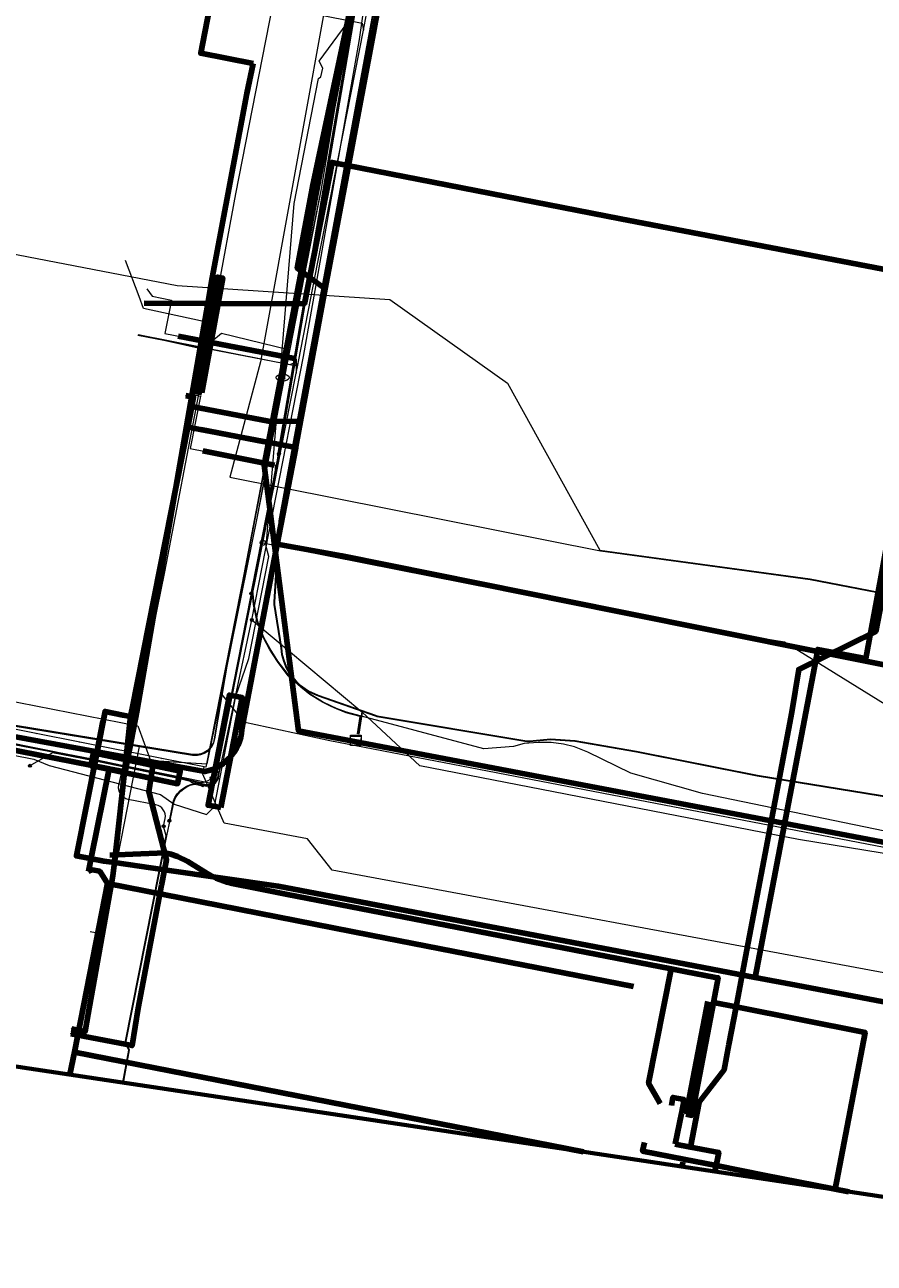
# Model space of a CAD drawing. Extents: x 152558 to 154479, y 462974 to 463683.
# Tile 188 of 256: x 153455 to 153520, y 463069 to 463164. Entities that reach past the tile are written whole.
import ezdxf
from ezdxf.enums import TextEntityAlignment as Align
from ezdxf.lldxf.tags import DXFTag

# ---------------------------------------------------------------- set-up
doc = ezdxf.new("R2010")
doc.units = 0
doc.header["$LTSCALE"] = 0.2
doc.layers.get('0').update_dxf_attribs({"linetype": 'CONTINUOUS'})
for name, color, linetype, lineweight in [('B-RO-KL-DATA_HULPSTUK_KPN BV-S', 90, 'CONTINUOUS', 25), ('B-RO-KL-DATA_KABELBED_KPN BV-G', 90, 'CONTINUOUS', 100), ('B-RO-KL-DATA_KABELBED_PRORAIL-G', 90, 'CONTINUOUS', 100), ('B-RO-KL-DATA_KABELBED_ZIGGO BV-G', 90, 'CONTINUOUS', 100), ('B-RO-KL-DATA_MANTELBUIS_1_KPN BV-G', 90, 'CONTINUOUS', 100), ('B-RO-KL-DATA_MANTELBUIS_PRORAIL-G', 90, 'CONTINUOUS', 100), ('B-RO-KL-DATA_MANTELBUIS_PVC_1.1_KPN BV-G', 90, 'CONTINUOUS', 100), ('B-RO-KL-DATA_PRORAIL-G', 90, 'KL-DATA-N', 18), ('B-RO-KL-DATA_REGGEFIBER OPERATOR BV-G', 90, 'KL-DATA-N', 18), ('B-RO-KL-ET_LS_400 V_STEDIN NETBEHEER BV-G', 190, 'KL-LS-N', 18), ('B-RO-KL-ET_LS_500 V_PRORAIL-G', 190, 'KL-LS-N', 18), ('B-RO-KL-ET_LS_HULPSTUK_STEDIN NETBEHEER BV-S', 190, 'CONTINUOUS', 25), ('B-RO-KL-ET_LS_KABELBED_PRORAIL-G', 190, 'CONTINUOUS', 100), ('B-RO-KL-ET_LS_MANTELBUIS_PRORAIL-G', 190, 'CONTINUOUS', 100), ('B-RO-KL-ET_LS_MANTELBUIS_PVC_110_STEDIN NETBEHEER BV-G', 190, 'CONTINUOUS', 100), ('B-RO-KL-ET_LS_MANTELBUIS_PVC_125_STEDIN NETBEHEER BV-G', 190, 'CONTINUOUS', 100), ('B-RO-KL-ET_LS_MANTELBUIS_PVC_160_STEDIN NETBEHEER BV-G', 190, 'CONTINUOUS', 100), ('B-RO-KL-ET_MS_10 KV_STEDIN NETBEHEER BV-G', 130, 'KL-MS-N', 18), ('B-RO-KL-ET_MS_MANTELBUIS_PVC_110_STEDIN NETBEHEER BV-G', 130, 'CONTINUOUS', 100), ('B-RO-KL-GAS_LD_HULPSTUK_STEDIN NETBEHEER BV-S', 50, 'CONTINUOUS', 25), ('B-RO-KL-GAS_LD_MANTELBUIS_PVC_STEDIN NETBEHEER BV-G', 50, 'CONTINUOUS', 100), ('B-RO-KL-GAS_LD_MANTELBUIS_STEDIN NETBEHEER BV-G', 50, 'CONTINUOUS', 100), ('B-RO-KL-GAS_LD_PE_32_0.1 BAR_STEDIN NETBEHEER BV-G', 50, 'KL-GAS-LD-N', 18), ('B-RO-KL-GAS_LD_PVC_110_0.1 BAR_STEDIN NETBEHEER BV-G', 50, 'KL-GAS-LD-N', 18), ('B-RO-KL-OVERIG_KABELBED_PRORAIL-G', 8, 'CONTINUOUS', 100), ('B-RO-KL-OVERIG_PRORAIL-G', 8, 'CONTINUOUS', 18), ('B-RO-KL-WATER_110_VITENS-G', 170, 'KL-WATER-N', 18), ('B-RO-KL-WATER_63_VITENS-G', 170, 'KL-WATER-N', 18), ('B-RO-KL-WATER_HULPSTUK_VITENS-S', 170, 'CONTINUOUS', 25), ('B-RO-KL-WATER_VITENS-S', 170, 'CONTINUOUS', 25), ('B-RO-OG-INFO_ORIENTATIEPOLYGOON-GV', 7, 'CONTINUOUS', 70)]:
    doc.layers.add(name, color=color, linetype=linetype, lineweight=lineweight)
doc.styles.add('NLCS-ISO', font='NLCS-ISO.ttf')
tags = doc.linetypes.add('KL-DATA-N', pattern='A,4,-1,[101,NLCS.SHX,S=0.5,R=0,X=0,Y=0],-1,4,-1,["D",Standard,S=1,R=0,X=-0.25,Y=-0.5],-1.5', length=12.5).pattern_tags.tags
tags[18] = DXFTag(74, 10)
tags = doc.linetypes.add('KL-GAS-LD-N', pattern='A,4,-1,[69,NLCS.SHX,S=0.5,R=0,X=0,Y=0],-1,4,-1,["L",Standard,S=1,R=0,X=0.25,Y=-0.5],-2', length=13).pattern_tags.tags
tags[18] = DXFTag(74, 10)
tags = doc.linetypes.add('KL-LS-N', pattern='A,4,-1,[103,NLCS.SHX,S=0.75,R=0,X=0,Y=0],-1,4,-1,["L",Standard,S=1,R=0,X=0,Y=-0.5],-2', length=13).pattern_tags.tags
tags[18] = DXFTag(74, 10)
tags = doc.linetypes.add('KL-MS-N', pattern='A,4,-1,[103,NLCS.SHX,S=0.75,R=0,X=0,Y=0],-1,4,-1,["M",Standard,S=1,R=0,X=0,Y=-0.5],-2', length=13).pattern_tags.tags
tags[18] = DXFTag(74, 10)
doc.linetypes.add('KL-WATER-N', pattern='A,7,-0.5,[168,NLCS.SHX,S=0.75,R=0,X=0.75,Y=0],-2', length=9.5)

# ---------------------------------------------------------------- blocks, each defined once
blk = doc.blocks.new('SKL-WTB_HULP_T STUK-SO')
at = {"color": 0, "linetype": 'ByBlock', "lineweight": 18}
blk.add_circle((0, 0), 1, dxfattribs=at)
at = {"color": 0, "linetype": 'ByBlock', "lineweight": -2, "style": 'NLCS-ISO'}
blk.add_text('T', height=1, dxfattribs=at).set_placement((0, 0), align=Align.MIDDLE_CENTER)
at = {"color": 0, "linetype": 'ByBlock', "lineweight": 18, "style": 'NLCS-ISO', "flags": 1}
for tag, p in [('TYPE', (1.5, 0)), ('OMSCHRIJVING', (1.5, -3)), ('LABEL', (1.5, -1.5))]:
    blk.add_attdef(tag, p, '', height=1, dxfattribs=at)
blk = doc.blocks.new('SKL-WTB_HULP_MOF-SO')
at = {"linetype": 'ByBlock', "lineweight": 18}
h = blk.add_hatch(color=0, dxfattribs=at)
h.dxf.hatch_style = 1
h.paths.add_polyline_path([(-0.5625, 0, 1), (0.5625, 0, 1)])
at = {"color": 0, "linetype": 'ByBlock', "lineweight": 18}
blk.add_circle((0, 0), 0.5625, dxfattribs=at)
at = {"color": 0, "linetype": 'ByBlock', "lineweight": 18, "style": 'NLCS-ISO', "flags": 1}
for tag, p in [('TYPE', (1.5, 0)), ('OMSCHRIJVING', (1.5, -3)), ('LABEL', (1.5, -1.5))]:
    blk.add_attdef(tag, p, '', height=1, dxfattribs=at)
blk = doc.blocks.new('SKL-WTB_HULP_KAST-SO')
at = {"color": 0, "linetype": 'ByBlock', "lineweight": 18}
for points in [[(-2, 2), (2, 2), (2, 1.68), (-2, 1.68)], [(-2, 1.52), (2, 1.52), (2, -2), (-2, -2)]]:
    blk.add_lwpolyline(points, close=True, dxfattribs=at)
at = {"color": 0, "linetype": 'ByBlock', "lineweight": 18, "style": 'NLCS-ISO'}
blk.add_text('kast', height=1.5, dxfattribs=at).set_placement((0, 0), align=Align.MIDDLE_CENTER)
at = {"color": 0, "linetype": 'ByBlock', "lineweight": 18, "style": 'NLCS-ISO', "flags": 1}
for tag, p in [('TYPE', (2.5, 0)), ('OMSCHRIJVING', (2.5, -3)), ('LABEL', (2.5, -1.5))]:
    blk.add_attdef(tag, p, '', height=1, dxfattribs=at)
blk = doc.blocks.new('SKL-WATER_BRANDKRAAN_BRANDPUT-SO')
at = {"color": 0, "linetype": 'ByBlock', "lineweight": 18}
blk.add_ellipse((0, 0), major_axis=(2.5, 0), ratio=0.54, dxfattribs=at)
at = {"color": 0, "linetype": 'ByBlock', "lineweight": 18, "style": 'NLCS-ISO'}
blk.add_text('bk', height=1.5, dxfattribs=at).set_placement((0.16, 0), align=Align.MIDDLE_CENTER)
blk = doc.blocks.new('SKL-WTB_HULP_OVERIG-SO')
at = {"color": 0, "linetype": 'ByBlock', "lineweight": 18}
for points in [[(-0.14, 0.14), (0.14, -0.14)], [(0.14, 0.14), (-0.14, -0.14)]]:
    blk.add_lwpolyline(points, dxfattribs=at)
at = {"color": 0, "linetype": 'ByBlock', "lineweight": 18, "style": 'NLCS-ISO', "flags": 1}
for tag, p in [('TYPE', (1.5, 0)), ('OMSCHRIJVING', (1.5, -3)), ('LABEL', (1.5, -1.5))]:
    blk.add_attdef(tag, p, '', height=1, dxfattribs=at)

msp = doc.modelspace()

# ---------------------------------------------------------------- linework, layer by layer
at = {"layer": 'B-RO-KL-DATA_KABELBED_KPN BV-G', "flags": 128}
for points in [[(153477.547, 463143.503), (153475.399, 463145.09), (153476.566, 463151.329), (153482.17, 463177.694), (153483.174, 463183.851), (153483.174, 463183.851), (153491.329, 463233.844), (153492.08, 463238.345), (153493.101, 463244.471), (153494.241, 463250), (153496.16, 463259.301), (153498.379, 463271.136), (153498.394, 463271.215)], [(153485.037, 463183.492), (153483.935, 463177.344), (153478.926, 463150.892), (153477.547, 463143.502)], [(153481.32, 463163.536), (153479.368, 463153.226), (153477.547, 463143.502), (153475.649, 463133.33), (153475.198, 463130.854), (153473.858, 463123.916), (153471.974, 463114.005), (153471.573, 463111.894)], [(153477.547, 463143.502), (153475.649, 463133.33)], [(153466.874, 463135.31), (153467.454, 463135.194), (153467.323, 463134.492)], [(153467.01, 463132.906), (153467.01, 463132.907), (153467.323, 463134.491)], [(153467.323, 463134.492), (153473.209, 463133.348), (153475.649, 463133.33)], [(153510.496, 463090.698), (153515.262, 463115.704), (153515.289, 463115.848), (153518.957, 463115.154), (153520.096, 463121.245), (153521.69, 463130.103), (153532.552, 463127.934), (153533.797, 463134.449), (153552.043, 463130.617), (153551.243, 463126.259), (153554.525, 463125.556), (153558.174, 463124.766)], [(153467.01, 463132.906), (153462.749, 463111.295), (153462.636, 463110.741)], [(153467.01, 463132.907), (153467.01, 463132.907), (153475.282, 463131.331), (153475.283, 463131.331), (153475.294, 463131.393)], [(153472.925, 463131.78), (153468.012, 463132.709)], [(153475.294, 463131.393), (153475.649, 463133.33)], [(153473.858, 463123.916), (153475.282, 463131.331), (153475.294, 463131.394)], [(153473.858, 463123.916), (153471.161, 463109.725), (153471.129, 463109.417), (153471.069, 463109.113), (153470.984, 463108.816), (153470.872, 463108.528), (153470.736, 463108.25), (153470.576, 463107.985), (153470.393, 463107.736), (153470.189, 463107.503), (153469.966, 463107.289), (153469.724, 463107.096), (153469.467, 463106.924), (153469.195, 463106.776), (153468.912, 463106.652), (153468.619, 463106.554), (153468.318, 463106.481), (153464.381, 463107.205)], [(153536.385, 463071.443), (153544.088, 463109.911), (153515.262, 463115.704), (153500, 463118.771), (153478.827, 463123.027), (153473.858, 463123.916)], [(153462.305, 463107.587), (153462.286, 463107.59), (153460.058, 463108), (153437.143, 463112.214)], [(153462.636, 463110.741), (153462.636, 463110.74), (153462.63, 463110.711), (153462.044, 463110.823), (153460.67, 463111.1), (153460.058, 463108), (153458.481, 463100.014), (153460.579, 463099.622)], [(153458.098, 463086.757), (153459.162, 463086.558), (153459.381, 463087.878), (153461.275, 463098.481), (153461.389, 463099.505), (153462.286, 463107.59), (153462.636, 463110.74), (153462.636, 463110.742)], [(153459.547, 463105.415), (153460.515, 463110.32)], [(153464.381, 463107.243), (153464.375, 463107.206), (153464.024, 463104.962), (153465.383, 463099.72), (153465.236, 463098.95), (153465.011, 463097.775), (153463.201, 463088.329), (153462.749, 463085.474), (153458.043, 463086.383)], [(153464.381, 463107.205), (153464.375, 463107.206), (153462.305, 463107.587)], [(153460.579, 463099.622), (153461.389, 463099.505), (153465.236, 463098.95), (153473.951, 463097.692), (153500, 463092.7), (153502.518, 463092.218), (153510.496, 463090.698)], [(153526.599, 463080.268), (153527.497, 463084.923), (153527.962, 463087.356), (153513.625, 463090.103), (153510.496, 463090.698)]]:
    msp.add_lwpolyline(points, dxfattribs=at)
at = {"layer": 'B-RO-KL-DATA_KABELBED_PRORAIL-G', "flags": 128}
for points in [[(153471.541, 463179.808), (153468.008, 463161.569), (153472.023, 463160.781)], [(153472.023, 463160.781), (153471.54, 463158.498), (153468.878, 463144.341), (153468.541, 463142.394)], [(153468.541, 463142.394), (153475.947, 463142.358), (153478.074, 463153.204), (153500.164, 463148.872), (153525.102, 463144.097), (153524.292, 463139.342), (153523.001, 463139.595)], [(153468.541, 463142.394), (153463.142, 463111.219), (153462.216, 463106.475), (153460.985, 463106.707)], [(153463.67, 463142.417), (153468.541, 463142.394)], [(153520.785, 463122.637), (153519.727, 463117.237), (153513.823, 463114.317), (153513.295, 463111.052), (153511.245, 463100.203)], [(153401.094, 463118.452), (153460.985, 463106.707)], [(153460.985, 463106.707), (153459.644, 463100.007)], [(153459.644, 463100.007), (153459.409, 463098.83)], [(153461.04, 463100.068), (153462.793, 463100.145), (153465.271, 463100.255)], [(153465.271, 463100.255), (153465.721, 463100.14), (153466.235, 463099.968), (153467.014, 463099.576), (153467.959, 463098.989), (153468.613, 463098.6), (153468.91, 463098.429), (153469.19, 463098.317), (153469.47, 463098.206), (153470.022, 463098.013), (153470.42, 463097.893), (153472.472, 463097.488), (153474.524, 463097.082), (153489.283, 463094.215), (153504.042, 463091.348)], [(153509.748, 463092.28), (153511.245, 463100.203)], [(153509.748, 463092.28), (153509.022, 463088.435)], [(153504.042, 463091.348), (153502.316, 463082.588), (153503.217, 463081.04)], [(153504.042, 463091.348), (153505.214, 463091.12), (153507.315, 463090.712), (153507.648, 463090.67), (153507.286, 463088.778)], [(153505.21, 463080.2), (153506.873, 463088.86)], [(153507.286, 463088.778), (153505.628, 463080.12), (153505.21, 463080.2)], [(153509.022, 463088.435), (153508.476, 463085.557), (153508.105, 463083.603), (153506.205, 463081.119), (153505.543, 463077.678)], [(153507.286, 463088.778), (153509.022, 463088.435)], [(153509.022, 463088.435), (153518.911, 463086.48), (153516.61, 463074.468), (153516.601, 463074.42)], [(153504.068, 463080.868), (153504.191, 463081.493), (153505.045, 463081.328), (153504.837, 463080.272)], [(153504.837, 463080.272), (153504.371, 463077.91)], [(153501.998, 463078.043), (153501.858, 463077.379), (153504.995, 463076.76)], [(153504.371, 463077.91), (153505.543, 463077.678)], [(153505.543, 463077.678), (153507.695, 463077.273), (153507.597, 463076.768)], [(153504.995, 463076.76), (153507.497, 463076.266), (153511.286, 463075.519), (153517.662, 463074.26)], [(153507.404, 463075.804), (153507.493, 463076.245), (153507.597, 463076.768)], [(153504.949, 463076.52), (153504.883, 463076.183)]]:
    msp.add_lwpolyline(points, dxfattribs=at)
at = {"layer": 'B-RO-KL-DATA_KABELBED_ZIGGO BV-G', "flags": 128}
msp.add_lwpolyline([(153484.297, 463189.906), (153472.853, 463129.975), (153475.499, 463109.598), (153539.364, 463097.435), (153534.56, 463071.718)], dxfattribs=at)
at = {"layer": 'B-RO-KL-DATA_MANTELBUIS_1_KPN BV-G', "flags": 128}
msp.add_lwpolyline([(153481.32, 463163.536), (153479.368, 463153.226), (153477.547, 463143.502), (153475.649, 463133.33), (153475.198, 463130.854), (153473.858, 463123.916), (153471.974, 463114.005), (153471.573, 463111.894)], dxfattribs=at)
at = {"layer": 'B-RO-KL-DATA_MANTELBUIS_PRORAIL-G', "flags": 128}
for points in [[(153461.04, 463100.068), (153462.793, 463100.145), (153465.271, 463100.255)], [(153509.748, 463092.28), (153511.245, 463100.203)], [(153507.404, 463075.804), (153507.493, 463076.245), (153507.597, 463076.768)], [(153504.949, 463076.52), (153504.883, 463076.183)]]:
    msp.add_lwpolyline(points, dxfattribs=at)
at = {"layer": 'B-RO-KL-DATA_MANTELBUIS_PVC_1.1_KPN BV-G', "flags": 128}
for points in [[(153472.925, 463131.78), (153468.012, 463132.709)], [(153459.547, 463105.415), (153460.515, 463110.32)]]:
    msp.add_lwpolyline(points, dxfattribs=at)
at = {"layer": 'B-RO-KL-DATA_PRORAIL-G', "flags": 128}
for points in [[(153471.541, 463179.808), (153468.008, 463161.569), (153472.023, 463160.781)], [(153471.541, 463179.808), (153468.008, 463161.569), (153472.023, 463160.781)], [(153472.023, 463160.781), (153471.54, 463158.498), (153468.878, 463144.341), (153468.541, 463142.394)], [(153472.023, 463160.781), (153471.54, 463158.498), (153468.878, 463144.341), (153468.541, 463142.394)], [(153472.023, 463160.781), (153471.54, 463158.498), (153468.878, 463144.341), (153468.541, 463142.394)], [(153468.541, 463142.394), (153475.947, 463142.358), (153478.074, 463153.204), (153500.164, 463148.872), (153525.102, 463144.097), (153524.292, 463139.342), (153523.001, 463139.595)], [(153468.541, 463142.394), (153463.142, 463111.219), (153462.216, 463106.475), (153460.985, 463106.707)], [(153468.541, 463142.394), (153463.142, 463111.219), (153462.216, 463106.475), (153460.985, 463106.707)], [(153463.67, 463142.417), (153468.541, 463142.394)], [(153520.785, 463122.637), (153519.727, 463117.237), (153513.823, 463114.317), (153513.295, 463111.052), (153511.245, 463100.203)], [(153401.094, 463118.452), (153460.985, 463106.707)], [(153401.094, 463118.452), (153460.985, 463106.707)], [(153460.985, 463106.707), (153459.644, 463100.007)], [(153460.985, 463106.707), (153459.644, 463100.007)], [(153460.985, 463106.707), (153459.644, 463100.007)], [(153460.985, 463106.707), (153459.644, 463100.007)], [(153459.644, 463100.007), (153459.409, 463098.83)], [(153459.644, 463100.007), (153459.409, 463098.83)], [(153461.04, 463100.068), (153462.793, 463100.145), (153465.271, 463100.255)], [(153461.04, 463100.068), (153462.793, 463100.145), (153465.271, 463100.255)], [(153461.04, 463100.068), (153462.793, 463100.145), (153465.271, 463100.255)], [(153461.04, 463100.068), (153462.793, 463100.145), (153465.271, 463100.255)], [(153461.04, 463100.068), (153462.793, 463100.145), (153465.271, 463100.255)], [(153461.04, 463100.068), (153462.793, 463100.145), (153465.271, 463100.255)], [(153461.04, 463100.068), (153462.793, 463100.145), (153465.271, 463100.255)], [(153461.04, 463100.068), (153462.793, 463100.145), (153465.271, 463100.255)], [(153461.04, 463100.068), (153462.793, 463100.145), (153465.271, 463100.255)], [(153461.04, 463100.068), (153462.793, 463100.145), (153465.271, 463100.255)], [(153465.271, 463100.255), (153465.721, 463100.14), (153466.235, 463099.968), (153467.014, 463099.576), (153467.959, 463098.989), (153468.613, 463098.6), (153468.91, 463098.429), (153469.19, 463098.317), (153469.47, 463098.206), (153470.022, 463098.013), (153470.42, 463097.893), (153472.472, 463097.488), (153474.524, 463097.082), (153489.283, 463094.215), (153504.042, 463091.348)], [(153465.271, 463100.255), (153465.721, 463100.14), (153466.235, 463099.968), (153467.014, 463099.576), (153467.959, 463098.989), (153468.613, 463098.6), (153468.91, 463098.429), (153469.19, 463098.317), (153469.47, 463098.206), (153470.022, 463098.013), (153470.42, 463097.893), (153472.472, 463097.488), (153474.524, 463097.082), (153489.283, 463094.215), (153504.042, 463091.348)], [(153465.271, 463100.255), (153465.721, 463100.14), (153466.235, 463099.968), (153467.014, 463099.576), (153467.959, 463098.989), (153468.613, 463098.6), (153468.91, 463098.429), (153469.19, 463098.317), (153469.47, 463098.206), (153470.022, 463098.013), (153470.42, 463097.893), (153472.472, 463097.488), (153474.524, 463097.082), (153489.283, 463094.215), (153504.042, 463091.348)], [(153465.271, 463100.255), (153465.721, 463100.14), (153466.235, 463099.968), (153467.014, 463099.576), (153467.959, 463098.989), (153468.613, 463098.6), (153468.91, 463098.429), (153469.19, 463098.317), (153469.47, 463098.206), (153470.022, 463098.013), (153470.42, 463097.893), (153472.472, 463097.488), (153474.524, 463097.082), (153489.283, 463094.215), (153504.042, 463091.348)], [(153465.271, 463100.255), (153465.721, 463100.14), (153466.235, 463099.968), (153467.014, 463099.576), (153467.959, 463098.989), (153468.613, 463098.6), (153468.91, 463098.429), (153469.19, 463098.317), (153469.47, 463098.206), (153470.022, 463098.013), (153470.42, 463097.893), (153472.472, 463097.488), (153474.524, 463097.082), (153489.283, 463094.215), (153504.042, 463091.348)], [(153509.748, 463092.28), (153511.245, 463100.203)], [(153509.748, 463092.28), (153511.245, 463100.203)], [(153509.748, 463092.28), (153509.022, 463088.435)], [(153504.042, 463091.348), (153502.316, 463082.588), (153503.217, 463081.04)], [(153504.042, 463091.348), (153505.214, 463091.12), (153507.315, 463090.712), (153507.648, 463090.67), (153507.286, 463088.778)], [(153504.042, 463091.348), (153505.214, 463091.12), (153507.315, 463090.712), (153507.648, 463090.67), (153507.286, 463088.778)], [(153504.042, 463091.348), (153505.214, 463091.12), (153507.315, 463090.712), (153507.648, 463090.67), (153507.286, 463088.778)], [(153504.042, 463091.348), (153505.214, 463091.12), (153507.315, 463090.712), (153507.648, 463090.67), (153507.286, 463088.778)], [(153504.042, 463091.348), (153505.214, 463091.12), (153507.315, 463090.712), (153507.648, 463090.67), (153507.286, 463088.778)], [(153505.21, 463080.2), (153506.873, 463088.86)], [(153507.286, 463088.778), (153505.628, 463080.12), (153505.21, 463080.2)], [(153507.286, 463088.778), (153505.628, 463080.12), (153505.21, 463080.2)], [(153507.286, 463088.778), (153505.628, 463080.12), (153505.21, 463080.2)], [(153507.286, 463088.778), (153505.628, 463080.12), (153505.21, 463080.2)], [(153507.286, 463088.778), (153505.628, 463080.12), (153505.21, 463080.2)], [(153509.022, 463088.435), (153508.476, 463085.557), (153508.105, 463083.603), (153506.205, 463081.119), (153505.543, 463077.678)], [(153507.286, 463088.778), (153509.022, 463088.435)], [(153509.022, 463088.435), (153518.911, 463086.48), (153516.61, 463074.468), (153516.601, 463074.42)], [(153504.068, 463080.868), (153504.191, 463081.493), (153505.045, 463081.328), (153504.837, 463080.272)], [(153504.068, 463080.868), (153504.191, 463081.493), (153505.045, 463081.328), (153504.837, 463080.272)], [(153504.068, 463080.868), (153504.191, 463081.493), (153505.045, 463081.328), (153504.837, 463080.272)], [(153504.837, 463080.272), (153504.371, 463077.91)], [(153504.837, 463080.272), (153504.371, 463077.91)], [(153501.998, 463078.043), (153501.858, 463077.379), (153504.995, 463076.76)], [(153501.998, 463078.043), (153501.858, 463077.379), (153504.995, 463076.76)], [(153501.998, 463078.043), (153501.858, 463077.379), (153504.995, 463076.76)], [(153501.998, 463078.043), (153501.858, 463077.379), (153504.995, 463076.76)], [(153504.371, 463077.91), (153505.543, 463077.678)], [(153504.371, 463077.91), (153505.543, 463077.678)], [(153504.371, 463077.91), (153505.543, 463077.678)], [(153504.371, 463077.91), (153505.543, 463077.678)], [(153505.543, 463077.678), (153507.695, 463077.273), (153507.597, 463076.768)], [(153505.543, 463077.678), (153507.695, 463077.273), (153507.597, 463076.768)], [(153505.543, 463077.678), (153507.695, 463077.273), (153507.597, 463076.768)], [(153504.995, 463076.76), (153507.497, 463076.266), (153511.286, 463075.519), (153517.662, 463074.26)], [(153507.404, 463075.804), (153507.493, 463076.245), (153507.597, 463076.768)], [(153507.404, 463075.804), (153507.493, 463076.245), (153507.597, 463076.768)], [(153507.404, 463075.804), (153507.493, 463076.245), (153507.597, 463076.768)], [(153507.404, 463075.804), (153507.493, 463076.245), (153507.597, 463076.768)], [(153507.404, 463075.804), (153507.493, 463076.245), (153507.597, 463076.768)], [(153507.404, 463075.804), (153507.493, 463076.245), (153507.597, 463076.768)], [(153504.949, 463076.52), (153504.883, 463076.183)], [(153504.949, 463076.52), (153504.883, 463076.183)], [(153504.949, 463076.52), (153504.883, 463076.183)], [(153504.949, 463076.52), (153504.883, 463076.183)], [(153504.949, 463076.52), (153504.883, 463076.183)], [(153504.949, 463076.52), (153504.883, 463076.183)], [(153504.949, 463076.52), (153504.883, 463076.183)], [(153504.949, 463076.52), (153504.883, 463076.183)], [(153504.949, 463076.52), (153504.883, 463076.183)], [(153504.949, 463076.52), (153504.883, 463076.183)]]:
    msp.add_lwpolyline(points, dxfattribs=at)
at = {"layer": 'B-RO-KL-DATA_REGGEFIBER OPERATOR BV-G', "flags": 128}
for points in [[(153469.584, 463112.427), (153472.352, 463126.043), (153474.848, 463138.872), (153477.26, 463151.18), (153479.509, 463164.717), (153481.941, 463177.172), (153480.454, 463178.103), (153480.984, 463180.425), (153481.866, 463185.292)], [(153474.737, 463138.856), (153474.837, 463139.347), (153474.877, 463139.543), (153477.26, 463151.18), (153479.509, 463164.717)], [(153468.864, 463139.485), (153468.938, 463140.846), (153463.624, 463141.989), (153463.277, 463142.918), (153462.245, 463145.687)], [(153463.205, 463140.01), (153463.369, 463139.978), (153468.498, 463138.823), (153468.864, 463139.485)], [(153468.864, 463139.485), (153469.606, 463140.117), (153474.737, 463138.856)], [(153430.114, 463113.551), (153430.211, 463113.533), (153462.258, 463107.457), (153468.498, 463107.087), (153472.352, 463126.043), (153474.737, 463138.856)], [(153446.461, 463114.495), (153446.23, 463113.317), (153463.173, 463109.991), (153464.155, 463107.344), (153468.498, 463107.087), (153469.584, 463112.427)], [(153469.584, 463112.427), (153471.276, 463110.306), (153477.886, 463108.866), (153537.242, 463097.432)]]:
    msp.add_lwpolyline(points, dxfattribs=at)
at = {"layer": 'B-RO-KL-ET_LS_400 V_STEDIN NETBEHEER BV-G', "flags": 128}
for points in [[(153495.689, 463230.9), (153495.725, 463231.132), (153495.741, 463231.445), (153495.655, 463231.731), (153495.538, 463231.951), (153495.307, 463232.124), (153494.867, 463232.341), (153491.419, 463232.908), (153490.986, 463232.91), (153490.618, 463232.839), (153490.194, 463232.599), (153489.911, 463232.274), (153489.701, 463231.88), (153489.643, 463231.636), (153483.545, 463195.335), (153481.124, 463180.928), (153481.118, 463180.282), (153481.963, 463178.931), (153480.335, 463169.414), (153480.302, 463168.879), (153479.766, 463165.76), (153475.678, 463144.474), (153472.03, 463125.32), (153470.08, 463115.196), (153469.038, 463108.997), (153468.972, 463108.713), (153468.787, 463108.382), (153468.53, 463108.098), (153468.28, 463107.947), (153468.001, 463107.841), (153467.744, 463107.788), (153467.378, 463107.795), (153444.599, 463111.522), (153439.243, 463112.462), (153438.778, 463112.478), (153438.217, 463112.282), (153437.906, 463112.083), (153437.704, 463111.853), (153437.452, 463111.207), (153436.559, 463106.11), (153436.392, 463105.595), (153436.05, 463105.227), (153435.548, 463104.963), (153434.772, 463104.909), (153406.567, 463110.423), (153357.021, 463120.038), (153328.643, 463125.335), (153328.447, 463125.408), (153328.319, 463125.478), (153328.121, 463125.663), (153322.248, 463132.796), (153322.06, 463132.959), (153321.643, 463133.164), (153321.179, 463133.217), (153320.691, 463133.045), (153320.482, 463132.79), (153320.326, 463132.562), (153320.216, 463132.11)], [(153320.265, 463132.1), (153320.372, 463132.541), (153320.522, 463132.76), (153320.721, 463133.002), (153321.185, 463133.166), (153321.629, 463133.115), (153322.032, 463132.917), (153322.212, 463132.761), (153328.084, 463125.628), (153328.289, 463125.437), (153328.426, 463125.362), (153328.631, 463125.287), (153357.012, 463119.989), (153382.099, 463115.121), (153398.1, 463112.015), (153429.212, 463105.945), (153434.769, 463104.859), (153435.562, 463104.914), (153436.081, 463105.187), (153436.436, 463105.569), (153436.607, 463106.098), (153437.501, 463111.194), (153437.747, 463111.827), (153437.939, 463112.045), (153438.239, 463112.236), (153438.786, 463112.428), (153439.237, 463112.412), (153444.591, 463111.473), (153450.644, 463110.482), (153463.305, 463108.411), (153467.373, 463107.745), (153467.749, 463107.738), (153468.015, 463107.793), (153468.302, 463107.902), (153468.562, 463108.059), (153468.828, 463108.353), (153469.019, 463108.695), (153469.087, 463108.987), (153470.129, 463115.187), (153472.08, 463125.311), (153475.727, 463144.465), (153479.816, 463165.751), (153480.352, 463168.873), (153480.385, 463169.408), (153482.015, 463178.942), (153481.168, 463180.296), (153481.174, 463180.924), (153489.692, 463231.626), (153489.748, 463231.863), (153489.953, 463232.245), (153490.226, 463232.559), (153490.636, 463232.792), (153490.991, 463232.86), (153491.415, 463232.858), (153494.852, 463232.293), (153495.281, 463232.081), (153495.499, 463231.917), (153495.609, 463231.712), (153495.691, 463231.439), (153495.67, 463231.105), (153495.686, 463230.9)], [(153428.557, 463104.817), (153430.16, 463112.371), (153455.212, 463107.438), (153456.387, 463106.949), (153464.919, 463104.726), (153465.961, 463103.991), (153468.449, 463103.204), (153469.06, 463103.813), (153470.696, 463112.258), (153471.682, 463115.155), (153473.232, 463122.975), (153473.015, 463123.739), (153475.163, 463150.039), (153477.028, 463159.643), (153477.213, 463159.769), (153477.365, 463160.439), (153477.078, 463160.976), (153479.943, 463164.857), (153480.269, 463165.749), (153480.859, 463169.1), (153481.405, 463172.202), (153481.624, 463173.447), (153482.243, 463176.962), (153482.26, 463177.06), (153481.612, 463178.513), (153482.895, 463186.737), (153482.58, 463187.517), (153482.565, 463188.963), (153483.609, 463195.033), (153484.01, 463195.501), (153490.398, 463228.417), (153491.191, 463228.315), (153491.555, 463228.446), (153491.865, 463228.854), (153492.152, 463229.767), (153492.397, 463230.216), (153492.82, 463230.581), (153493.86, 463230.706)], [(153494.446, 463229.769), (153493.901, 463229.845), (153493.701, 463229.845), (153493.54, 463229.785), (153493.397, 463229.68), (153493.295, 463229.553), (153493.249, 463229.426), (153493.214, 463229.263), (153492.785, 463225.61), (153492.231, 463222.03), (153491.718, 463216.76), (153488.848, 463208.195), (153487.37, 463203.94), (153483.253, 463185.302), (153473.937, 463130.783), (153473.976, 463130.715), (153473.895, 463130.241), (153471.953, 463120.379), (153471.881, 463119.884), (153469.275, 463106.657), (153469.334, 463106.35), (153469.288, 463106.004), (153469.093, 463105.706), (153468.938, 463105.575), (153468.727, 463105.507), (153468.43, 463105.469), (153466.323, 463105.99), (153459.686, 463107.384), (153389.374, 463120.911), (153383.517, 463121.219), (153369.101, 463123.874), (153350.372, 463128.664), (153349.932, 463128.756), (153349.511, 463128.822), (153348.989, 463128.87), (153348.522, 463128.877), (153348.224, 463128.862), (153340.193, 463128.196)], [(153539.789, 463090.618), (153541.019, 463095.426), (153541.091, 463095.803), (153541.074, 463096.124), (153540.998, 463096.521), (153540.804, 463096.961), (153540.474, 463097.383), (153540.018, 463097.704), (153539.5, 463097.878), (153526.601, 463100.634), (153506.466, 463104.796), (153500.972, 463106.359), (153497.662, 463107.976), (153496.644, 463108.38), (153495.799, 463108.583), (153494.869, 463108.702), (153493.871, 463108.719), (153492.79, 463108.634), (153491.978, 463108.41), (153489.7, 463108.216), (153479.172, 463111.05), (153478.421, 463111.332), (153478.02, 463111.51), (153477.348, 463111.842), (153476.401, 463112.433), (153475.708, 463113.008), (153474.745, 463113.87), (153473.916, 463114.952), (153473.325, 463115.899), (153472.851, 463116.761), (153472.378, 463117.995), (153472.091, 463119.296), (153472.002, 463120.37), (153473.944, 463130.232), (153483.351, 463185.282), (153487.466, 463203.912), (153488.943, 463208.163), (153491.816, 463216.739), (153492.33, 463222.017), (153492.884, 463225.597), (153493.313, 463229.247), (153493.345, 463229.399), (153493.383, 463229.503), (153493.466, 463229.607), (153493.588, 463229.697), (153493.719, 463229.745), (153493.894, 463229.745), (153494.429, 463229.67)], [(153465.164, 463102.295), (153465.278, 463102.889), (153465.294, 463103.064), (153465.275, 463103.239), (153465.223, 463103.408), (153465.139, 463103.562), (153465.026, 463103.698), (153464.89, 463103.809), (153464.734, 463103.891), (153464.565, 463103.941), (153462.44, 463104.354), (153462.267, 463104.406), (153462.107, 463104.492), (153461.968, 463104.608), (153461.855, 463104.749), (153461.773, 463104.91), (153461.725, 463105.085), (153461.712, 463105.265), (153461.736, 463105.445), (153463.198, 463111.616), (153465.266, 463121.797), (153467.883, 463135.563), (153470.688, 463150.794), (153475.31, 463174.418), (153475.472, 463177.955), (153475.576, 463182.084), (153476.019, 463188.516), (153477.315, 463196.253), (153477.523, 463197.494), (153477.568, 463198.327), (153477.602, 463198.451), (153477.686, 463198.55), (153477.803, 463198.604), (153477.932, 463198.604), (153485.139, 463197.022), (153485.836, 463197.258), (153487.914, 463198.73), (153489.409, 463205.177), (153490.729, 463213.181), (153491.914, 463216.719), (153492.429, 463222.004), (153492.983, 463225.584), (153493.249, 463227.409), (153493.653, 463227.727), (153494.088, 463227.647)], [(153492.827, 463225.557), (153492.281, 463222.024), (153491.767, 463216.75), (153488.896, 463208.179), (153487.418, 463203.926), (153483.302, 463185.292), (153475.919, 463142.084), (153475.283, 463138.362), (153475.237, 463138.092), (153475.199, 463137.869), (153473.993, 463130.841)], [(153471.922, 463118.109), (153475.881, 463138.304), (153480.165, 463162.626), (153483.4, 463185.273), (153486.182, 463197.863)], [(153482.08, 463178.734), (153474.266, 463133.006), (153473.88, 463130.746), (153473.919, 463130.677), (153473.846, 463130.25), (153471.904, 463120.389), (153471.868, 463120.145)], [(153468.844, 463105.999), (153468.728, 463105.889), (153468.554, 463105.769), (153468.371, 463105.686), (153468.102, 463105.616), (153467.979, 463105.632), (153466.334, 463106.039), (153459.696, 463107.433), (153432.97, 463112.575), (153432.939, 463112.581), (153424.797, 463114.147), (153424.679, 463114.17), (153408.889, 463117.208), (153404.935, 463117.969), (153389.38, 463120.961), (153383.523, 463121.269), (153369.113, 463123.922), (153342.596, 463130.707), (153319.912, 463134.861), (153319.625, 463134.934), (153319.33, 463135.086), (153319.118, 463135.28), (153318.89, 463135.568), (153318.738, 463135.94), (153318.696, 463136.252), (153318.708, 463136.614), (153323.093, 463159.885)], [(153463.884, 463143.518), (153464.28, 463142.932), (153465.753, 463142.648), (153465.256, 463140.074), (153475.049, 463138.18), (153475.283, 463138.362)], [(153463.196, 463139.964), (153474.866, 463137.707), (153475.199, 463137.869)], [(153471.868, 463120.145), (153471.831, 463119.894), (153469.223, 463106.651), (153469.16, 463106.442), (153469.048, 463106.239), (153468.844, 463105.999)], [(153480.029, 463109.369), (153480.233, 463110.713), (153479.157, 463111.002), (153478.402, 463111.286), (153477.999, 463111.465), (153477.323, 463111.798), (153476.372, 463112.393), (153475.676, 463112.97), (153474.708, 463113.836), (153473.875, 463114.923), (153473.282, 463115.873), (153472.806, 463116.74), (153472.33, 463117.98), (153472.041, 463119.289), (153471.971, 463120.132), (153471.868, 463120.145)], [(153468.16, 463105.433), (153468.424, 463105.367), (153468.749, 463105.409), (153468.988, 463105.486), (153469.156, 463105.636), (153469.36, 463105.949), (153469.42, 463106.369), (153471.922, 463118.109)], [(153471.922, 463118.109), (153480.338, 463111.073), (153480.079, 463109.361)], [(153538.749, 463084.982), (153539.74, 463090.626), (153540.964, 463095.414), (153540.994, 463095.685), (153540.963, 463095.973), (153540.903, 463096.184), (153540.83, 463096.349), (153540.708, 463096.547), (153540.553, 463096.727), (153540.43, 463096.835), (153540.237, 463096.964), (153513.8, 463101.266), (153484.784, 463106.919), (153480.382, 463111.032), (153480.128, 463109.354)], [(153468.16, 463105.433), (153467.301, 463105.645), (153467.232, 463105.714), (153466.312, 463105.942), (153459.676, 463107.335), (153456.658, 463107.916), (153454.915, 463106.928)], [(153459.544, 463094.22), (153460.516, 463094.034), (153463.305, 463108.411)], [(153462.097, 463082.621), (153462.559, 463085.133), (153462.26, 463085.682), (153465.415, 463101.548), (153465.966, 463104.221), (153466.071, 463104.466), (153466.244, 463104.734), (153466.475, 463104.986), (153466.703, 463105.172), (153466.929, 463105.321), (153467.184, 463105.432), (153467.422, 463105.501), (153467.578, 463105.52), (153468.149, 463105.385), (153468.16, 463105.433)], [(153465.605, 463102.718), (153465.918, 463104.236), (153466.026, 463104.49), (153466.204, 463104.765), (153466.441, 463105.022), (153466.673, 463105.213), (153466.905, 463105.365), (153467.167, 463105.479), (153467.459, 463105.563), (153467.756, 463105.584), (153468.427, 463105.418), (153468.738, 463105.458), (153468.963, 463105.53), (153469.125, 463105.668), (153468.844, 463105.999)], [(153462.048, 463082.629), (153462.507, 463085.125), (153462.207, 463085.674), (153465.365, 463101.555), (153465.164, 463102.295)]]:
    msp.add_lwpolyline(points, dxfattribs=at)
at = {"layer": 'B-RO-KL-ET_LS_500 V_PRORAIL-G', "flags": 128}
for points in [[(153459.644, 463100.007), (153459.409, 463098.83)], [(153461.04, 463100.068), (153462.793, 463100.145), (153465.271, 463100.255)], [(153461.04, 463100.068), (153462.793, 463100.145), (153465.271, 463100.255)], [(153465.271, 463100.255), (153465.721, 463100.14), (153466.235, 463099.968), (153467.014, 463099.576), (153467.959, 463098.989), (153468.613, 463098.6), (153468.91, 463098.429), (153469.19, 463098.317), (153469.47, 463098.206), (153470.022, 463098.013), (153470.42, 463097.893), (153472.472, 463097.488), (153474.524, 463097.082), (153489.283, 463094.215), (153504.042, 463091.348)], [(153504.042, 463091.348), (153505.214, 463091.12), (153507.315, 463090.712), (153507.648, 463090.67), (153507.286, 463088.778)], [(153507.286, 463088.778), (153505.628, 463080.12), (153505.21, 463080.2)]]:
    msp.add_lwpolyline(points, dxfattribs=at)
at = {"layer": 'B-RO-KL-ET_LS_KABELBED_PRORAIL-G', "flags": 128}
for points in [[(153459.644, 463100.007), (153459.409, 463098.83)], [(153461.04, 463100.068), (153462.793, 463100.145), (153465.271, 463100.255)], [(153465.271, 463100.255), (153465.721, 463100.14), (153466.235, 463099.968), (153467.014, 463099.576), (153467.959, 463098.989), (153468.613, 463098.6), (153468.91, 463098.429), (153469.19, 463098.317), (153469.47, 463098.206), (153470.022, 463098.013), (153470.42, 463097.893), (153472.472, 463097.488), (153474.524, 463097.082), (153489.283, 463094.215), (153504.042, 463091.348)], [(153504.042, 463091.348), (153505.214, 463091.12), (153507.315, 463090.712), (153507.648, 463090.67), (153507.286, 463088.778)], [(153507.286, 463088.778), (153505.628, 463080.12), (153505.21, 463080.2)]]:
    msp.add_lwpolyline(points, dxfattribs=at)
at = {"layer": 'B-RO-KL-ET_LS_MANTELBUIS_PRORAIL-G', "flags": 128}
msp.add_lwpolyline([(153461.04, 463100.068), (153462.793, 463100.145), (153465.271, 463100.255)], dxfattribs=at)
at = {"layer": 'B-RO-KL-ET_LS_MANTELBUIS_PVC_110_STEDIN NETBEHEER BV-G', "flags": 128}
msp.add_lwpolyline([(153468.08, 463135.527), (153469.693, 463144.335), (153469.299, 463144.407), (153467.686, 463135.599), (153468.08, 463135.527)], dxfattribs=at)
at = {"layer": 'B-RO-KL-ET_LS_MANTELBUIS_PVC_125_STEDIN NETBEHEER BV-G', "flags": 128}
msp.add_lwpolyline([(153459.799, 463107.922), (153459.593, 463106.944), (153466.231, 463105.55), (153466.437, 463106.528), (153459.799, 463107.922)], dxfattribs=at)
at = {"layer": 'B-RO-KL-ET_LS_MANTELBUIS_PVC_160_STEDIN NETBEHEER BV-G', "flags": 128}
msp.add_lwpolyline([(153469.55, 463103.718), (153471.186, 463112.164), (153470.204, 463112.354), (153468.568, 463103.908), (153469.55, 463103.718)], dxfattribs=at)
at = {"layer": 'B-RO-KL-ET_MS_10 KV_STEDIN NETBEHEER BV-G', "flags": 128}
for points in [[(153492.461, 463224.442), (153487.259, 463196.799), (153484.958, 463184.896), (153484.137, 463180.466), (153484.07, 463179.97), (153475.482, 463133.683), (153474.048, 463125.717), (153473.652, 463119.464), (153473.66, 463119.291), (153474.19, 463115.95), (153474.252, 463115.462), (153474.386, 463114.977), (153474.595, 463114.449), (153474.981, 463113.813), (153475.332, 463113.403), (153475.582, 463113.17), (153476.252, 463112.675), (153477.014, 463112.341), (153481.384, 463110.801), (153481.512, 463110.768), (153492.993, 463108.841), (153493.191, 463108.837), (153494.815, 463109.006), (153496.69, 463108.858), (153501.4, 463108.05), (153510.663, 463106.207), (153533.598, 463102.48), (153551.737, 463099.89), (153556.02, 463099.165), (153557.178, 463099.349)], [(153420.46, 463210.508), (153417.728, 463195.409), (153428.55, 463192.689), (153480.735, 463182.827), (153472.574, 463137.897), (153470.228, 463129.058), (153498.625, 463123.415), (153514.698, 463121.207), (153582.606, 463108.106), (153643.763, 463096.353), (153693.426, 463086.878), (153739.435, 463077.884), (153781.401, 463069.888), (153860.489, 463054.384), (153856.733, 463035.3)], [(153422.849, 463210.895), (153423.491, 463211.369), (153423.956, 463211.427), (153424.075, 463211.379), (153424.17, 463211.32), (153424.344, 463211.147), (153424.422, 463211.023), (153424.473, 463210.891), (153424.5, 463210.743), (153424.498, 463210.574), (153422.627, 463194.792), (153422.627, 463194.593), (153422.675, 463194.404), (153422.772, 463194.231), (153422.869, 463194.12), (153422.981, 463194.027), (153423.115, 463193.958), (153423.246, 463193.918), (153449.205, 463188.07), (153471.455, 463184.31), (153483.376, 463180.807), (153483.519, 463180.746), (153483.686, 463180.642), (153483.81, 463180.508), (153483.926, 463180.327), (153483.991, 463180.154), (153484.021, 463179.979), (153475.433, 463133.692), (153473.998, 463125.723), (153473.602, 463119.465), (153473.61, 463119.286), (153474.14, 463115.942), (153474.203, 463115.452), (153474.339, 463114.961), (153474.551, 463114.427), (153474.94, 463113.784), (153475.296, 463113.369), (153475.55, 463113.131), (153476.227, 463112.632), (153476.996, 463112.295), (153481.369, 463110.754), (153481.501, 463110.719), (153492.989, 463108.791), (153493.193, 463108.787), (153494.817, 463108.956), (153496.66, 463108.812), (153501.39, 463108), (153510.655, 463106.157), (153533.59, 463102.43), (153551.729, 463099.84), (153556.025, 463099.113), (153557.038, 463098.664)], [(153393.324, 463143.956), (153393.52, 463144.231), (153393.573, 463144.349), (153393.63, 463144.601), (153393.679, 463144.682), (153393.816, 463144.813), (153393.992, 463144.886), (153394.086, 463144.897), (153394.181, 463144.892), (153394.361, 463144.83), (153394.615, 463144.646), (153394.881, 463144.481), (153395.158, 463144.336), (153395.445, 463144.21), (153395.741, 463144.106), (153396.407, 463144.066), (153397.074, 463144.092), (153397.405, 463144.13), (153397.855, 463144.208), (153398.299, 463144.317), (153398.734, 463144.455), (153399.159, 463144.623), (153399.571, 463144.818), (153405.536, 463148.145), (153405.758, 463148.24), (153405.992, 463148.303), (153406.232, 463148.333), (153406.473, 463148.328), (153406.712, 463148.289), (153406.912, 463148.228), (153407.102, 463148.144), (153407.282, 463148.037), (153407.446, 463147.909), (153407.593, 463147.761), (153408.596, 463146.328), (153408.689, 463146.238), (153408.797, 463146.167), (153408.915, 463146.115), (153409.041, 463146.085), (153409.17, 463146.078), (153409.298, 463146.093), (153409.422, 463146.131), (153409.537, 463146.19), (153409.645, 463146.274), (153409.736, 463146.377), (153409.807, 463146.495), (153409.853, 463146.624), (153409.875, 463146.759), (153409.871, 463146.897), (153409.841, 463147.03), (153408.232, 463150.973), (153408.971, 463154.802), (153466.209, 463143.76), (153482.487, 463142.691), (153491.508, 463136.281), (153498.595, 463123.469), (153514.707, 463121.256), (153545.217, 463115.37)]]:
    msp.add_lwpolyline(points, dxfattribs=at)
at = {"layer": 'B-RO-KL-ET_MS_MANTELBUIS_PVC_110_STEDIN NETBEHEER BV-G', "flags": 128}
msp.add_lwpolyline([(153468.08, 463135.527), (153469.693, 463144.335), (153469.299, 463144.407), (153467.686, 463135.599), (153468.08, 463135.527)], dxfattribs=at)
at = {"layer": 'B-RO-KL-GAS_LD_MANTELBUIS_PVC_STEDIN NETBEHEER BV-G', "flags": 128}
msp.add_lwpolyline([(153468.175, 463131.07), (153473.669, 463129.983)], dxfattribs=at)
at = {"layer": 'B-RO-KL-GAS_LD_MANTELBUIS_STEDIN NETBEHEER BV-G', "flags": 128}
msp.add_lwpolyline([(153466.285, 463139.875), (153475.191, 463138.153)], dxfattribs=at)
at = {"layer": 'B-RO-KL-GAS_LD_PE_32_0.1 BAR_STEDIN NETBEHEER BV-G', "flags": 128}
for points in [[(153467.995, 463166.334), (153480.379, 463163.882), (153480.479, 463163.354)], [(153463.884, 463143.518), (153464.28, 463142.932), (153465.753, 463142.648), (153465.256, 463140.074), (153475.324, 463138.127), (153475.315, 463137.033)], [(153463.203, 463140.002), (153475.228, 463137.631), (153475.463, 463137.788)], [(153466.911, 463135.5), (153467.99, 463135.286), (153467.194, 463131.264), (153473.726, 463129.972), (153473.576, 463128.167)]]:
    msp.add_lwpolyline(points, dxfattribs=at)
at = {"layer": 'B-RO-KL-GAS_LD_PVC_110_0.1 BAR_STEDIN NETBEHEER BV-G', "flags": 128}
for points in [[(153472.765, 463124.031), (153473.576, 463128.167), (153474.121, 463130.946), (153475.315, 463137.033), (153475.463, 463137.788), (153475.494, 463137.945), (153476.987, 463145.555), (153480.479, 463163.354), (153480.796, 463164.97), (153483.255, 463177.507), (153483.446, 463178.693), (153483.478, 463178.891), (153485.601, 463192.042), (153492.967, 463237.663), (153494.485, 463250), (153497.047, 463270.414), (153497.148, 463271.504)], [(153368.179, 463125.869), (153382.897, 463122.907), (153383.581, 463122.769), (153390.322, 463121.412), (153398.755, 463119.714), (153398.899, 463119.685), (153398.974, 463119.67), (153401.944, 463119.072), (153405.226, 463118.411), (153408.159, 463117.821), (153411.689, 463117.11), (153414.756, 463116.492), (153424.795, 463114.471), (153425.323, 463114.365), (153426.62, 463114.104), (153429.098, 463113.605), (153431.909, 463113.039), (153432.948, 463112.83), (153432.986, 463112.822), (153434.236, 463112.571), (153435.412, 463112.334), (153438.831, 463111.646), (153440.358, 463111.339), (153455.256, 463108.34), (153469.088, 463105.555), (153471.437, 463117.397), (153472.765, 463124.031)], [(153472.765, 463124.031), (153503.589, 463117.915), (153512.736, 463116.44), (153520.442, 463111.664), (153525.472, 463109.069), (153528.754, 463107.376), (153529.129, 463107.183), (153534.198, 463104.567), (153536.426, 463103.417), (153542.469, 463101.842)]]:
    msp.add_lwpolyline(points, dxfattribs=at)
at = {"layer": 'B-RO-KL-OVERIG_KABELBED_PRORAIL-G', "flags": 128}
for points in [[(153459.409, 463098.83), (153459.68, 463098.948), (153460.268, 463098.835), (153460.858, 463097.901)], [(153460.858, 463097.901), (153458.322, 463084.969)], [(153460.858, 463097.901), (153481.019, 463093.948), (153501.179, 463089.994)], [(153458.322, 463084.969), (153457.983, 463083.24)], [(153458.322, 463084.969), (153497.326, 463077.32)]]:
    msp.add_lwpolyline(points, dxfattribs=at)
at = {"layer": 'B-RO-KL-OVERIG_PRORAIL-G', "flags": 128}
for points in [[(153459.409, 463098.83), (153459.68, 463098.948), (153460.268, 463098.835), (153460.858, 463097.901)], [(153460.858, 463097.901), (153458.322, 463084.969)], [(153460.858, 463097.901), (153458.322, 463084.969)], [(153460.858, 463097.901), (153458.322, 463084.969)], [(153460.858, 463097.901), (153458.322, 463084.969)], [(153460.858, 463097.901), (153481.019, 463093.948), (153501.179, 463089.994)], [(153458.322, 463084.969), (153457.983, 463083.24)], [(153458.322, 463084.969), (153457.983, 463083.24)], [(153458.322, 463084.969), (153457.983, 463083.24)], [(153458.322, 463084.969), (153457.983, 463083.24)], [(153458.322, 463084.969), (153497.326, 463077.32)]]:
    msp.add_lwpolyline(points, dxfattribs=at)
at = {"layer": 'B-RO-KL-WATER_110_VITENS-G', "flags": 128}
for points in [[(153487.74, 463219.008), (153485.194, 463204.108), (153484.489, 463199.985), (153483.601, 463194.789), (153481.705, 463183.698), (153481.122, 463180.287), (153480.917, 463179.086), (153482.234, 463178.013), (153480.929, 463171.232), (153475.019, 463140.526), (153474.283, 463136.701)], [(153474.283, 463136.701), (153472.007, 463125.158), (153471.431, 463122.239), (153468.391, 463106.825), (153468.268, 463106.849)], [(153468.268, 463106.849), (153465.034, 463107.493), (153458.742, 463108.746), (153455.398, 463109.412), (153452.557, 463109.977), (153442.982, 463111.884), (153433.899, 463113.692), (153424.059, 463115.651), (153419.817, 463116.496), (153415.283, 463117.399), (153409.34, 463118.582)]]:
    msp.add_lwpolyline(points, dxfattribs=at)
at = {"layer": 'B-RO-KL-WATER_63_VITENS-G', "flags": 128}
msp.add_lwpolyline([(153539.46, 463087.473), (153524.354, 463090.289), (153520.339, 463091.038), (153478.07, 463098.918), (153476.175, 463101.318), (153469.793, 463102.54), (153468.161, 463106.283), (153468.268, 463106.849)], dxfattribs=at)
at = {"layer": 'B-RO-OG-INFO_ORIENTATIEPOLYGOON-GV', "flags": 128}
msp.add_lwpolyline([(152558, 463387), (153001, 463152), (154184, 462974), (154479, 462991), (154348, 463253), (154416, 463495), (154184, 463676), (154096, 463676), (153945, 463663), (153854, 463451), (153015, 463683), (152584, 463595)], close=True, dxfattribs=at)

# ---------------------------------------------------------------- block references
at = {"layer": 'B-RO-KL-DATA_HULPSTUK_KPN BV-S', "xscale": 0.2, "yscale": 0.2, "zscale": 0.2}
for p in [(153477.547, 463143.503), (153477.547, 463143.502), (153477.547, 463143.502), (153466.874, 463135.31), (153467.323, 463134.492), (153467.323, 463134.492), (153467.323, 463134.491), (153467.01, 463132.907), (153467.01, 463132.906), (153467.01, 463132.906), (153475.649, 463133.33), (153475.649, 463133.33), (153475.649, 463133.33), (153475.294, 463131.394), (153475.294, 463131.393), (153475.294, 463131.393), (153473.858, 463123.916), (153473.858, 463123.916), (153473.858, 463123.916), (153462.636, 463110.742), (153462.636, 463110.741), (153462.636, 463110.741), (153462.305, 463107.587), (153462.305, 463107.587), (153464.381, 463107.243), (153464.381, 463107.205), (153464.381, 463107.205), (153460.579, 463099.622), (153460.579, 463099.622), (153510.496, 463090.698), (153510.496, 463090.698), (153510.496, 463090.698), (153458.043, 463086.383), (153458.098, 463086.757)]:
    msp.add_blockref('SKL-WTB_HULP_OVERIG-SO', p, dxfattribs=at)
at = {"layer": 'B-RO-KL-ET_LS_HULPSTUK_STEDIN NETBEHEER BV-S', "xscale": 0.2, "yscale": 0.2, "zscale": 0.2}
for name, p in [('SKL-WTB_HULP_MOF-SO', (153473.993, 463130.841)), ('SKL-WTB_HULP_MOF-SO', (153471.868, 463120.145)), ('SKL-WTB_HULP_MOF-SO', (153471.922, 463118.109)), ('SKL-WTB_HULP_KAST-SO', (153479.891, 463108.884)), ('SKL-WTB_HULP_MOF-SO', (153454.915, 463106.928)), ('SKL-WTB_HULP_MOF-SO', (153468.844, 463105.999)), ('SKL-WTB_HULP_MOF-SO', (153468.16, 463105.433)), ('SKL-WTB_HULP_MOF-SO', (153465.164, 463102.295)), ('SKL-WTB_HULP_MOF-SO', (153465.605, 463102.718))]:
    msp.add_blockref(name, p, dxfattribs=at)
at = {"layer": 'B-RO-KL-GAS_LD_HULPSTUK_STEDIN NETBEHEER BV-S', "xscale": 0.2, "yscale": 0.2, "zscale": 0.2}
msp.add_blockref('SKL-WTB_HULP_T STUK-SO', (153472.765, 463124.031), dxfattribs=at)
at = {"layer": 'B-RO-KL-WATER_HULPSTUK_VITENS-S', "xscale": 0.2, "yscale": 0.2, "zscale": 0.2}
for p in [(153475.019, 463140.526), (153472.007, 463125.158), (153471.431, 463122.239), (153455.398, 463109.412), (153458.742, 463108.746), (153465.034, 463107.493)]:
    msp.add_blockref('SKL-WTB_HULP_OVERIG-SO', p, dxfattribs=at)
at = {"layer": 'B-RO-KL-WATER_VITENS-S', "xscale": 0.2, "yscale": 0.2, "zscale": 0.2}
msp.add_blockref('SKL-WATER_BRANDKRAAN_BRANDPUT-SO', (153474.283, 463136.701), dxfattribs=at)

doc.saveas('drawing.dxf')
